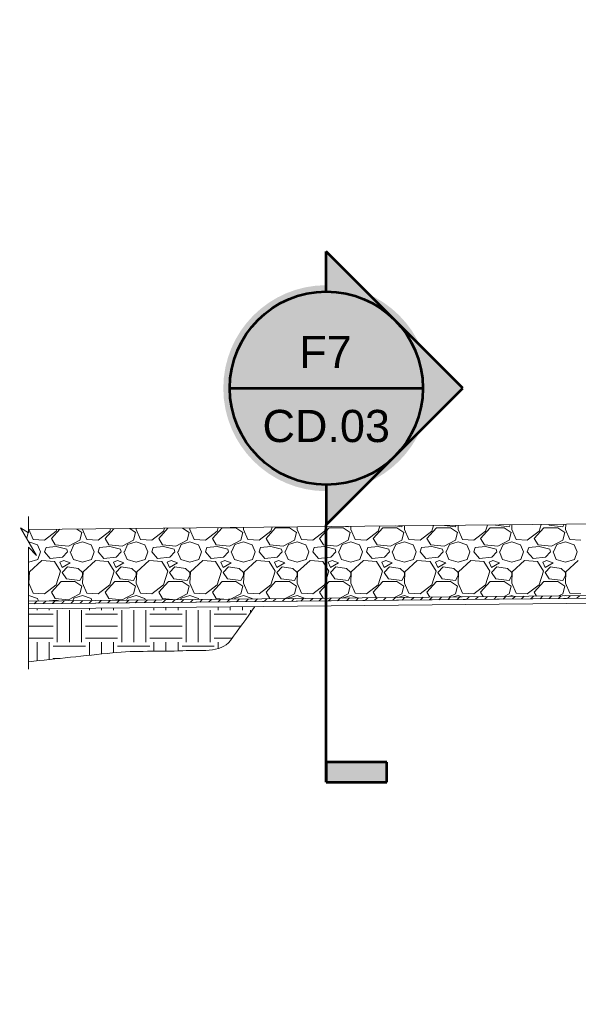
# Model space of a CAD drawing. Header units: inches. Extents: x -981 to -621, y 39 to 285.
# Tile 6 of 19: x -857 to -831, y 209 to 255. Entities that reach past the tile are written whole.
import ezdxf

# ---------------------------------------------------------------- set-up
doc = ezdxf.new("R2010")
doc.units = ezdxf.units.IN
doc.header["$MEASUREMENT"] = 0
for name, color, linetype, lineweight in [('C-Detl-Grph-Wt 0', 4, 'Continuous', 0), ('C-Fuel-Main', 4, 'Continuous', 53), ('G-ANNO-MASK', 1, 'Continuous', 0), ('G-ANNO-PATT', 250, 'Continuous', 0)]:
    doc.layers.add(name, color=color, linetype=linetype, lineweight=lineweight)
doc.layers.add('G-ANNO-NPLT', color=2, linetype='Continuous', lineweight=0, plot=False)
doc.styles.add('Arial', font='arial.ttf')

# ---------------------------------------------------------------- blocks, each defined once
blk = doc.blocks.new('*U75')
h = blk.add_hatch(color=256)
h.dxf.hatch_style = 1
h.paths.add_polyline_path([(0.5303, 0), (0.2652, -0.2652, 0.414214), (0.2652, 0.2652)])
h.paths.add_polyline_path([(0, 0.375), (0, 0.5303), (0.2652, 0.2652, 0.198912)])
h.paths.add_polyline_path([(0.2652, -0.2652), (0, -0.5303), (0, -0.375, 0.198912)])
at = {"true_color": 0xffffff}
h = blk.add_hatch(color=7, dxfattribs=at)
h.dxf.hatch_style = 1
edge = h.paths.add_edge_path()
edge.add_arc((0, 0), 0.4, 0, 360)
h = blk.add_hatch(color=256)
h.dxf.hatch_style = 1
h.paths.add_polyline_path([(0.2344, -1.4522), (0, -1.4522), (0, -1.5303), (0.2344, -1.5303)])
for p, q in [((0.5303, 0), (0, 0.5303)), ((0, 0.375), (0, 0.5303)), ((-0.375, 0), (0.375, 0)), ((0, -0.5303), (0.5303, 0)), ((0, -0.375), (0, -0.5303)), ((0, -1.0303), (0, -0.5303)), ((0, -1.5303), (0, -1.0303)), ((0.2344, -1.4522), (0, -1.4522)), ((0, -1.4522), (0, -1.5303)), ((0.2344, -1.5303), (0.2344, -1.4522)), ((0, -1.5303), (0.2344, -1.5303))]:
    blk.add_line(p, q)
blk.add_circle((0, 0), 0.375)
at = {"style": 'Arial'}
for tag, p in [('DETAIL_001', (-0.1061, 0.0803)), ('2REFSHEET_001', (-0.2323, -0.2092))]:
    blk.add_attdef(tag, p, '', height=0.125, dxfattribs=at)

msp = doc.modelspace()

# ---------------------------------------------------------------- hatches: boundary and pattern name
at = {"layer": 'G-ANNO-PATT'}
h = msp.add_hatch(dxfattribs=at)
h.set_pattern_fill('MSTN', color=256, style=0, pattern_type=2)
h.set_pattern_definition([(45, (-856.63036, 234.46882), (-0.212132, 0.212132), [])])
h.paths.add_polyline_path([(-807.63749, 230.98767), (-809.89087, 228.4033), (-856.62959, 227.93692), (-856.63079, 228.05692), (-810.01069, 228.52211), (-807.69095, 231.09462), (-741.37584, 264.25189), (-730.15337, 264.25189), (-730.15337, 264.13189), (-741.34752, 264.13189)])
h = msp.add_hatch(dxfattribs=at)
h.set_pattern_fill('EARTH', color=256, style=0, pattern_type=2)
h.set_pattern_definition([(0, (-853.9816, 226.3287), (1.5, 1.5), [1.5, -1.5]), (0, (-853.9816, 226.8912), (1.5, 1.5), [1.5, -1.5]), (0, (-853.9816, 227.4537), (1.5, 1.5), [1.5, -1.5]), (90, (-853.794, 227.6412), (-1.5, 1.5), [1.5, -1.5]), (90, (-853.2316, 227.6412), (-1.5, 1.5), [1.5, -1.5]), (90, (-852.669, 227.6412), (-1.5, 1.5), [1.5, -1.5])])
edge = h.paths.add_edge_path()
edge.add_line((-846.08238, 227.80215), (-856.62719, 227.69693))
edge.add_line((-856.62719, 227.69693), (-856.62959, 227.69693))
edge.add_line((-856.62959, 227.69693), (-856.62959, 225.23708))
edge.add_line((-856.62959, 225.23708), (-852.72317, 225.64921))
edge.add_spline(control_points=[(-852.72317, 225.64921), (-851.63353, 225.76417), (-850.53251, 225.6947), (-849.43763, 225.74973), (-848.68474, 225.78758), (-847.66926, 225.61204), (-847.22718, 226.22218)], knot_values=[0, 0, 0, 0, 0.59253768, 0.59253768, 0.59253768, 1, 1, 1, 1], degree=3, periodic=0)
edge.add_line((-847.22718, 226.22218), (-846.08238, 227.80215))

# ---------------------------------------------------------------- linework, layer by layer
at = {"layer": 'C-Detl-Grph-Wt 0'}
for p, q in [((-810.36987, 231.85494, -3.47441), (-856.62959, 231.39335, -3.47441)), ((-810.36987, 231.85494, -3.47441), (-856.62959, 231.39335, -3.47441)), ((-810.59353, 228.39693, -3.47441), (-856.62959, 227.93692, -3.47441)), ((-809.65122, 228.16568, -3.47441), (-856.62719, 227.69693, -3.47441))]:
    msp.add_line(p, q, dxfattribs=at)
at = {"layer": 'C-Detl-Grph-Wt 0', "elevation": -3.47441, "flags": 128}
msp.add_lwpolyline([(-856.63079, 228.05692), (-810.01069, 228.52211), (-810.01069, 228.52211), (-810.01069, 228.52211), (-807.69095, 231.09462), (-741.37584, 264.25189), (-730.15337, 264.25189), (-730.15337, 264.13189), (-741.34752, 264.13189), (-807.63749, 230.98767), (-809.89087, 228.4033), (-809.89087, 228.4033), (-809.89087, 228.4033), (-856.62959, 227.93692), (-856.63079, 228.05692)], close=True, dxfattribs=at)
at = {"layer": 'G-ANNO-MASK'}
for p, q in [((-856.62959, 232.00881, -3.47441), (-856.62959, 231.24582, -3.47441)), ((-856.62959, 232.00881, -3.47441), (-856.62959, 231.24582, -3.47441)), ((-856.62959, 231.24582, -3.47441), (-856.99918, 231.479, -3.47441)), ((-856.99918, 231.479, -3.47441), (-856.25523, 230.18462, -3.47441)), ((-856.62959, 231.24582, -3.47441), (-856.99918, 231.479, -3.47441)), ((-856.99918, 231.479, -3.47441), (-856.25523, 230.18462, -3.47441)), ((-856.62959, 230.57008, -3.47441), (-856.62959, 226.34274, -3.47441)), ((-856.25523, 230.18462, -3.47441), (-856.62959, 230.57008, -3.47441)), ((-856.62959, 230.57008, -3.47441), (-856.62959, 224.88498, -3.47441)), ((-856.25523, 230.18462, -3.47441), (-856.62959, 230.57008, -3.47441))]:
    msp.add_line(p, q, dxfattribs=at)
at = {"layer": 'G-ANNO-NPLT'}
msp.add_open_spline([(-856.62959, 225.23708, -3.47441), (-855.32745, 225.37446, -3.47441), (-854.02531, 225.51183, -3.47441), (-852.72317, 225.64921, -3.47441), (-851.63353, 225.76417, -3.47441), (-850.53251, 225.6947, -3.47441), (-849.43763, 225.74973, -3.47441), (-848.68474, 225.78758, -3.47441), (-847.66926, 225.61204, -3.47441), (-847.22718, 226.22218, -3.47441), (-846.84558, 226.74884, -3.47441), (-846.46398, 227.27549, -3.47441), (-846.08238, 227.80215, -3.47441)], degree=3, knots=[0, 0, 0, 0, 0.34376529, 0.34376529, 0.34376529, 0.63143227, 0.63143227, 0.63143227, 0.8292483, 0.8292483, 0.8292483, 1, 1, 1, 1], dxfattribs=at)
msp.add_3dface([(-620.8441, 285.13311, -3.51772), (-980.8441, 285.13311, -3.51772), (-980.8441, 39.13311, -3.51772), (-620.8441, 39.13311, -3.51772)], dxfattribs=at)
at = {"layer": 'G-ANNO-PATT'}
for p, q in [((-856.99768, 231.47638, -3.47441), (-856.99502, 231.47638, -3.47441)), ((-856.64301, 231.25129, -3.47441), (-856.71782, 230.98946, -3.47441)), ((-856.69152, 231.2849, -3.47441), (-856.64319, 231.25144, -3.47441)), ((-856.61482, 231.39349, -3.47441), (-856.41816, 230.92642, -3.47441)), ((-855.89303, 230.90142, -3.47441), (-855.34303, 231.32642, -3.47441)), ((-855.5681, 230.97647, -3.47441), (-855.17989, 231.40781, -3.47441)), ((-855.34314, 231.3261, -3.47441), (-855.31743, 231.40644, -3.47441)), ((-854.38058, 231.41579, -3.47441), (-854.14318, 231.25143, -3.47441)), ((-854.14302, 231.25129, -3.47441), (-854.24302, 230.90129, -3.47441)), ((-854.11816, 231.40142, -3.47441), (-853.91816, 230.92642, -3.47441)), ((-854.1173, 231.41841, -3.47441), (-854.11812, 231.40123, -3.47441)), ((-853.39303, 230.90142, -3.47441), (-852.84303, 231.32642, -3.47441)), ((-853.0681, 230.97646, -3.47441), (-852.65723, 231.43298, -3.47441)), ((-852.84313, 231.32611, -3.47441), (-852.80942, 231.43146, -3.47441)), ((-851.9161, 231.44038, -3.47441), (-851.64318, 231.25143, -3.47441)), ((-851.64302, 231.2513, -3.47441), (-851.74302, 230.9013, -3.47441)), ((-851.61815, 231.40142, -3.47441), (-851.41815, 230.92642, -3.47441)), ((-851.61611, 231.44337, -3.47441), (-851.61812, 231.40124, -3.47441)), ((-850.89303, 230.90142, -3.47441), (-850.34303, 231.32642, -3.47441)), ((-850.5681, 230.97646, -3.47441), (-850.13457, 231.45815, -3.47441)), ((-850.34313, 231.32612, -3.47441), (-850.30141, 231.45649, -3.47441)), ((-849.45162, 231.46497, -3.47441), (-849.14317, 231.25143, -3.47441)), ((-849.14302, 231.2513, -3.47441), (-849.24302, 230.9013, -3.47441)), ((-849.11815, 231.40141, -3.47441), (-848.91815, 230.92641, -3.47441)), ((-849.11492, 231.46833, -3.47441), (-849.11811, 231.40124, -3.47441)), ((-848.39303, 230.90141, -3.47441), (-847.84303, 231.32641, -3.47441)), ((-848.06809, 230.97645, -3.47441), (-847.61809, 231.47645, -3.47441)), ((-847.84313, 231.32614, -3.47441), (-847.7934, 231.48152, -3.47441)), ((-847.61806, 231.47638, -3.47441), (-846.96806, 231.47638, -3.47441)), ((-846.96817, 231.47643, -3.47441), (-846.64317, 231.25143, -3.47441)), ((-846.64302, 231.25131, -3.47441), (-846.74302, 230.90131, -3.47441)), ((-846.61814, 231.40141, -3.47441), (-846.41814, 230.92641, -3.47441)), ((-846.61373, 231.49329, -3.47441), (-846.61811, 231.40125, -3.47441)), ((-845.89303, 230.90141, -3.47441), (-845.34303, 231.32641, -3.47441)), ((-845.56809, 230.97645, -3.47441), (-845.11809, 231.47645, -3.47441)), ((-845.34312, 231.32615, -3.47441), (-845.2854, 231.50654, -3.47441)), ((-845.11806, 231.47638, -3.47441), (-844.46806, 231.47638, -3.47441)), ((-844.46816, 231.47642, -3.47441), (-844.14316, 231.25142, -3.47441)), ((-844.14302, 231.25131, -3.47441), (-844.24302, 230.90131, -3.47441)), ((-844.11814, 231.40141, -3.47441), (-843.91814, 230.92641, -3.47441)), ((-844.11254, 231.51825, -3.47441), (-844.11811, 231.40126, -3.47441)), ((-843.39303, 230.90141, -3.47441), (-842.84303, 231.32641, -3.47441)), ((-843.06809, 230.97644, -3.47441), (-842.61809, 231.47644, -3.47441)), ((-842.84312, 231.32616, -3.47441), (-842.77739, 231.53157, -3.47441)), ((-842.61806, 231.47638, -3.47441), (-841.96806, 231.47638, -3.47441)), ((-841.96816, 231.47642, -3.47441), (-841.64316, 231.25142, -3.47441)), ((-841.86241, 231.5407, -3.47441), (-841.74305, 231.52637, -3.47441)), ((-841.74304, 231.52627, -3.47441), (-841.73431, 231.54198, -3.47441)), ((-841.64302, 231.25131, -3.47441), (-841.74302, 230.90131, -3.47441)), ((-841.61813, 231.40141, -3.47441), (-841.41813, 230.92641, -3.47441)), ((-841.61134, 231.5432, -3.47441), (-841.6181, 231.40127, -3.47441)), ((-840.89304, 230.90141, -3.47441), (-840.34304, 231.32641, -3.47441)), ((-840.56809, 230.97644, -3.47441), (-840.11809, 231.47644, -3.47441)), ((-840.34311, 231.32618, -3.47441), (-840.26938, 231.55659, -3.47441)), ((-840.11806, 231.47638, -3.47441), (-839.46806, 231.47638, -3.47441)), ((-839.55434, 231.56373, -3.47441), (-839.24305, 231.52637, -3.47441)), ((-839.46815, 231.47642, -3.47441), (-839.14315, 231.25142, -3.47441)), ((-839.24304, 231.52627, -3.47441), (-839.22038, 231.56706, -3.47441)), ((-839.14303, 231.25132, -3.47441), (-839.24303, 230.90132, -3.47441)), ((-839.11813, 231.40141, -3.47441), (-838.91813, 230.92641, -3.47441)), ((-839.11015, 231.56816, -3.47441), (-839.1181, 231.40127, -3.47441)), ((-838.39304, 230.9014, -3.47441), (-837.84304, 231.3264, -3.47441)), ((-838.06808, 230.97644, -3.47441), (-837.61809, 231.47643, -3.47441)), ((-837.84311, 231.32619, -3.47441), (-837.76137, 231.58162, -3.47441)), ((-837.61806, 231.47638, -3.47441), (-836.96806, 231.47638, -3.47441)), ((-837.24626, 231.58676, -3.47441), (-836.74305, 231.52637, -3.47441)), ((-836.96815, 231.47642, -3.47441), (-836.64315, 231.25142, -3.47441)), ((-836.74304, 231.52628, -3.47441), (-836.70645, 231.59215, -3.47441)), ((-836.64303, 231.25132, -3.47441), (-836.74303, 230.90132, -3.47441)), ((-836.61812, 231.4014, -3.47441), (-836.41812, 230.9264, -3.47441)), ((-836.60896, 231.59312, -3.47441), (-836.6181, 231.40128, -3.47441)), ((-835.89304, 230.9014, -3.47441), (-835.34304, 231.3264, -3.47441)), ((-835.56808, 230.97643, -3.47441), (-835.11808, 231.47643, -3.47441)), ((-835.34311, 231.3262, -3.47441), (-835.25336, 231.60665, -3.47441)), ((-835.11806, 231.47638, -3.47441), (-834.46806, 231.47638, -3.47441)), ((-834.87408, 231.61043, -3.47441), (-834.86804, 231.60138, -3.47441)), ((-834.86805, 231.60137, -3.47441), (-834.24305, 231.52637, -3.47441)), ((-834.46814, 231.47642, -3.47441), (-834.14314, 231.25142, -3.47441)), ((-834.24304, 231.52629, -3.47441), (-834.19252, 231.61723, -3.47441)), ((-834.14303, 231.25133, -3.47441), (-834.24303, 230.90133, -3.47441)), ((-834.11812, 231.4014, -3.47441), (-833.91812, 230.9264, -3.47441)), ((-834.10777, 231.61808, -3.47441), (-834.11809, 231.40129, -3.47441)), ((-833.39304, 230.9014, -3.47441), (-832.84304, 231.3264, -3.47441)), ((-833.06808, 230.97643, -3.47441), (-832.61808, 231.47643, -3.47441)), ((-832.8431, 231.32621, -3.47441), (-832.74536, 231.63167, -3.47441)), ((-832.61806, 231.47638, -3.47441), (-831.96806, 231.47638, -3.47441)), ((-832.3906, 231.63521, -3.47441), (-832.36804, 231.60138, -3.47441)), ((-832.36805, 231.60137, -3.47441), (-831.74305, 231.52637, -3.47441)), ((-831.96814, 231.47641, -3.47441), (-831.64314, 231.25141, -3.47441)), ((-831.74304, 231.52629, -3.47441), (-831.67859, 231.64232, -3.47441)), ((-831.64303, 231.25133, -3.47441), (-831.74303, 230.90133, -3.47441)), ((-831.61812, 231.4014, -3.47441), (-831.41812, 230.9264, -3.47441)), ((-831.60658, 231.64303, -3.47441), (-831.61809, 231.40129, -3.47441)), ((-856.62315, 230.82474, -3.47441), (-856.61806, 230.82633, -3.47441)), ((-856.61804, 230.82636, -3.47441), (-856.21804, 230.67636, -3.47441)), ((-856.41803, 230.92637, -3.47441), (-855.89303, 230.90137, -3.47441)), ((-855.39308, 230.67638, -3.47441), (-855.56808, 230.97638, -3.47441)), ((-854.24285, 230.90145, -3.47441), (-854.76785, 230.62645, -3.47441)), ((-854.51806, 230.70133, -3.47441), (-854.11806, 230.82633, -3.47441)), ((-854.11804, 230.82636, -3.47441), (-853.71804, 230.67636, -3.47441)), ((-853.91803, 230.92637, -3.47441), (-853.39303, 230.90137, -3.47441)), ((-852.89307, 230.67638, -3.47441), (-853.06807, 230.97638, -3.47441)), ((-851.74286, 230.90145, -3.47441), (-852.26786, 230.62645, -3.47441)), ((-852.01806, 230.70134, -3.47441), (-851.61806, 230.82634, -3.47441)), ((-851.61804, 230.82636, -3.47441), (-851.21804, 230.67636, -3.47441)), ((-851.41803, 230.92637, -3.47441), (-850.89303, 230.90137, -3.47441)), ((-850.39307, 230.67638, -3.47441), (-850.56807, 230.97638, -3.47441)), ((-849.24287, 230.90144, -3.47441), (-849.76787, 230.62645, -3.47441)), ((-849.51806, 230.70134, -3.47441), (-849.11806, 230.82634, -3.47441)), ((-849.11804, 230.82636, -3.47441), (-848.71804, 230.67636, -3.47441)), ((-848.91804, 230.92637, -3.47441), (-848.39304, 230.90137, -3.47441)), ((-847.89307, 230.67638, -3.47441), (-848.06807, 230.97638, -3.47441)), ((-846.74289, 230.90144, -3.47441), (-847.26788, 230.62644, -3.47441)), ((-847.01806, 230.70134, -3.47441), (-846.61806, 230.82634, -3.47441)), ((-846.61804, 230.82636, -3.47441), (-846.21804, 230.67636, -3.47441)), ((-846.41804, 230.92637, -3.47441), (-845.89304, 230.90137, -3.47441)), ((-845.39307, 230.67638, -3.47441), (-845.56807, 230.97638, -3.47441)), ((-844.2429, 230.90144, -3.47441), (-844.7679, 230.62644, -3.47441)), ((-844.51806, 230.70135, -3.47441), (-844.11806, 230.82635, -3.47441)), ((-844.11804, 230.82636, -3.47441), (-843.71804, 230.67636, -3.47441)), ((-843.91804, 230.92637, -3.47441), (-843.39304, 230.90137, -3.47441)), ((-842.89307, 230.67638, -3.47441), (-843.06807, 230.97638, -3.47441)), ((-841.74291, 230.90143, -3.47441), (-842.26791, 230.62643, -3.47441)), ((-842.01806, 230.70135, -3.47441), (-841.61806, 230.82635, -3.47441)), ((-841.61804, 230.82636, -3.47441), (-841.21804, 230.67636, -3.47441)), ((-841.41804, 230.92637, -3.47441), (-840.89304, 230.90137, -3.47441)), ((-840.39307, 230.67638, -3.47441), (-840.56807, 230.97638, -3.47441)), ((-839.24292, 230.90143, -3.47441), (-839.76792, 230.62643, -3.47441)), ((-839.51806, 230.70135, -3.47441), (-839.11806, 230.82635, -3.47441)), ((-839.11804, 230.82636, -3.47441), (-838.71804, 230.67636, -3.47441)), ((-838.91804, 230.92637, -3.47441), (-838.39304, 230.90137, -3.47441)), ((-837.89307, 230.67638, -3.47441), (-838.06807, 230.97638, -3.47441)), ((-836.74293, 230.90142, -3.47441), (-837.26793, 230.62642, -3.47441)), ((-837.01806, 230.70135, -3.47441), (-836.61806, 230.82635, -3.47441)), ((-836.61804, 230.82636, -3.47441), (-836.21804, 230.67636, -3.47441)), ((-836.41804, 230.92637, -3.47441), (-835.89304, 230.90137, -3.47441)), ((-835.39307, 230.67638, -3.47441), (-835.56807, 230.97638, -3.47441)), ((-834.24294, 230.90142, -3.47441), (-834.76794, 230.62642, -3.47441)), ((-834.51806, 230.70136, -3.47441), (-834.11806, 230.82636, -3.47441)), ((-834.11804, 230.82636, -3.47441), (-833.71804, 230.67636, -3.47441)), ((-833.91804, 230.92637, -3.47441), (-833.39304, 230.90137, -3.47441)), ((-832.89307, 230.67638, -3.47441), (-833.06807, 230.97638, -3.47441)), ((-831.74295, 230.90142, -3.47441), (-832.26795, 230.62642, -3.47441)), ((-832.01806, 230.70136, -3.47441), (-831.61806, 230.82636, -3.47441)), ((-831.61804, 230.82636, -3.47441), (-831.21804, 230.67636, -3.47441)), ((-831.41804, 230.92637, -3.47441), (-830.89304, 230.90137, -3.47441)), ((-856.21824, 230.67648, -3.47441), (-856.06824, 230.35148, -3.47441)), ((-856.19311, 230.00104, -3.47441), (-856.06811, 230.35104, -3.47441)), ((-855.89309, 230.35134, -3.47441), (-855.81809, 230.55134, -3.47441)), ((-855.61793, 230.05114, -3.47441), (-855.89293, 230.35114, -3.47441)), ((-855.34305, 230.60138, -3.47441), (-855.81805, 230.55138, -3.47441)), ((-854.76809, 230.62638, -3.47441), (-855.39309, 230.67638, -3.47441)), ((-854.84308, 230.47638, -3.47441), (-855.34307, 230.60138, -3.47441)), ((-854.8181, 230.35146, -3.47441), (-855.0431, 230.10146, -3.47441)), ((-854.81801, 230.35136, -3.47441), (-854.84301, 230.47635, -3.47441)), ((-854.69308, 230.35146, -3.47441), (-854.54308, 230.00146, -3.47441)), ((-854.66808, 230.3513, -3.47441), (-854.51808, 230.7013, -3.47441)), ((-853.71824, 230.67648, -3.47441), (-853.56824, 230.35148, -3.47441)), ((-853.69311, 230.00106, -3.47441), (-853.56811, 230.35106, -3.47441)), ((-853.39309, 230.35134, -3.47441), (-853.31809, 230.55134, -3.47441)), ((-853.11793, 230.05115, -3.47441), (-853.39293, 230.35115, -3.47441)), ((-852.84305, 230.60138, -3.47441), (-853.31806, 230.55138, -3.47441)), ((-852.26809, 230.62638, -3.47441), (-852.89309, 230.67638, -3.47441)), ((-852.34307, 230.47638, -3.47441), (-852.84307, 230.60138, -3.47441)), ((-852.3181, 230.35146, -3.47441), (-852.5431, 230.10146, -3.47441)), ((-852.31801, 230.35136, -3.47441), (-852.34301, 230.47636, -3.47441)), ((-852.19308, 230.35146, -3.47441), (-852.04308, 230.00146, -3.47441)), ((-852.16807, 230.3513, -3.47441), (-852.01808, 230.7013, -3.47441)), ((-851.21823, 230.67647, -3.47441), (-851.06823, 230.35147, -3.47441)), ((-851.19311, 230.00107, -3.47441), (-851.06811, 230.35107, -3.47441)), ((-850.89309, 230.35134, -3.47441), (-850.81809, 230.55134, -3.47441)), ((-850.61794, 230.05116, -3.47441), (-850.89294, 230.35116, -3.47441)), ((-850.34306, 230.60138, -3.47441), (-850.81806, 230.55138, -3.47441)), ((-849.76809, 230.62638, -3.47441), (-850.39309, 230.67638, -3.47441)), ((-849.84307, 230.47638, -3.47441), (-850.34307, 230.60138, -3.47441)), ((-849.81809, 230.35145, -3.47441), (-850.04309, 230.10145, -3.47441)), ((-849.81802, 230.35136, -3.47441), (-849.84302, 230.47636, -3.47441)), ((-849.69308, 230.35145, -3.47441), (-849.54308, 230.00146, -3.47441)), ((-849.66807, 230.35131, -3.47441), (-849.51807, 230.70131, -3.47441)), ((-848.71822, 230.67647, -3.47441), (-848.56822, 230.35147, -3.47441)), ((-848.69311, 230.00109, -3.47441), (-848.56811, 230.35109, -3.47441)), ((-848.39309, 230.35134, -3.47441), (-848.31809, 230.55134, -3.47441)), ((-848.11794, 230.05117, -3.47441), (-848.39294, 230.35117, -3.47441)), ((-847.84306, 230.60138, -3.47441), (-848.31806, 230.55138, -3.47441)), ((-847.26809, 230.62638, -3.47441), (-847.89309, 230.67638, -3.47441)), ((-847.34307, 230.47638, -3.47441), (-847.84307, 230.60138, -3.47441)), ((-847.31809, 230.35145, -3.47441), (-847.54309, 230.10145, -3.47441)), ((-847.31802, 230.35136, -3.47441), (-847.34302, 230.47636, -3.47441)), ((-847.19307, 230.35145, -3.47441), (-847.04308, 230.00145, -3.47441)), ((-847.16807, 230.35131, -3.47441), (-847.01807, 230.70131, -3.47441)), ((-846.21821, 230.67646, -3.47441), (-846.06821, 230.35146, -3.47441)), ((-846.1931, 230.00111, -3.47441), (-846.0681, 230.35111, -3.47441)), ((-845.89309, 230.35134, -3.47441), (-845.81809, 230.55134, -3.47441)), ((-845.61795, 230.05118, -3.47441), (-845.89295, 230.35118, -3.47441)), ((-845.34306, 230.60138, -3.47441), (-845.81806, 230.55138, -3.47441)), ((-844.76809, 230.62638, -3.47441), (-845.39309, 230.67638, -3.47441)), ((-844.84307, 230.47638, -3.47441), (-845.34307, 230.60138, -3.47441)), ((-844.81809, 230.35144, -3.47441), (-845.04309, 230.10144, -3.47441)), ((-844.81802, 230.35136, -3.47441), (-844.84302, 230.47636, -3.47441)), ((-844.69307, 230.35145, -3.47441), (-844.54307, 230.00145, -3.47441)), ((-844.66807, 230.35131, -3.47441), (-844.51807, 230.70131, -3.47441)), ((-843.7182, 230.67646, -3.47441), (-843.5682, 230.35146, -3.47441)), ((-843.6931, 230.00112, -3.47441), (-843.5681, 230.35112, -3.47441)), ((-843.39309, 230.35135, -3.47441), (-843.31809, 230.55135, -3.47441)), ((-843.11795, 230.05119, -3.47441), (-843.39295, 230.35119, -3.47441)), ((-842.84306, 230.60138, -3.47441), (-843.31806, 230.55138, -3.47441)), ((-842.26809, 230.62638, -3.47441), (-842.89309, 230.67638, -3.47441)), ((-842.34307, 230.47638, -3.47441), (-842.84307, 230.60138, -3.47441)), ((-842.31809, 230.35144, -3.47441), (-842.54309, 230.10144, -3.47441)), ((-842.31802, 230.35136, -3.47441), (-842.34302, 230.47636, -3.47441)), ((-842.19307, 230.35144, -3.47441), (-842.04307, 230.00144, -3.47441)), ((-842.16807, 230.35132, -3.47441), (-842.01807, 230.70132, -3.47441)), ((-841.21819, 230.67645, -3.47441), (-841.06819, 230.35145, -3.47441)), ((-841.1931, 230.00114, -3.47441), (-841.0681, 230.35114, -3.47441)), ((-840.89308, 230.35135, -3.47441), (-840.81808, 230.55135, -3.47441)), ((-840.61796, 230.0512, -3.47441), (-840.89296, 230.3512, -3.47441)), ((-840.34306, 230.60138, -3.47441), (-840.81806, 230.55138, -3.47441)), ((-839.76809, 230.62638, -3.47441), (-840.39309, 230.67638, -3.47441)), ((-839.84307, 230.47638, -3.47441), (-840.34307, 230.60138, -3.47441)), ((-839.81809, 230.35144, -3.47441), (-840.04308, 230.10144, -3.47441)), ((-839.81802, 230.35136, -3.47441), (-839.84302, 230.47636, -3.47441)), ((-839.69307, 230.35144, -3.47441), (-839.54307, 230.00144, -3.47441)), ((-839.66807, 230.35132, -3.47441), (-839.51807, 230.70132, -3.47441)), ((-838.71819, 230.67645, -3.47441), (-838.56819, 230.35145, -3.47441)), ((-838.69309, 230.00115, -3.47441), (-838.56809, 230.35115, -3.47441)), ((-838.39308, 230.35135, -3.47441), (-838.31808, 230.55135, -3.47441)), ((-838.11796, 230.05121, -3.47441), (-838.39296, 230.35121, -3.47441)), ((-837.84306, 230.60138, -3.47441), (-838.31806, 230.55138, -3.47441)), ((-837.26809, 230.62638, -3.47441), (-837.89309, 230.67638, -3.47441)), ((-837.34307, 230.47638, -3.47441), (-837.84307, 230.60138, -3.47441)), ((-837.31808, 230.35143, -3.47441), (-837.54308, 230.10143, -3.47441)), ((-837.31803, 230.35136, -3.47441), (-837.34303, 230.47636, -3.47441)), ((-837.19307, 230.35144, -3.47441), (-837.04307, 230.00144, -3.47441)), ((-837.16807, 230.35132, -3.47441), (-837.01807, 230.70132, -3.47441)), ((-836.21818, 230.67644, -3.47441), (-836.06818, 230.35144, -3.47441)), ((-836.19309, 230.00117, -3.47441), (-836.06809, 230.35117, -3.47441)), ((-835.89308, 230.35135, -3.47441), (-835.81808, 230.55135, -3.47441)), ((-835.61797, 230.05122, -3.47441), (-835.89297, 230.35122, -3.47441)), ((-835.34306, 230.60138, -3.47441), (-835.81806, 230.55138, -3.47441)), ((-834.76809, 230.62638, -3.47441), (-835.39309, 230.67638, -3.47441)), ((-834.84307, 230.47638, -3.47441), (-835.34307, 230.60138, -3.47441)), ((-834.81808, 230.35143, -3.47441), (-835.04308, 230.10143, -3.47441)), ((-834.81803, 230.35136, -3.47441), (-834.84303, 230.47636, -3.47441)), ((-834.69307, 230.35143, -3.47441), (-834.54307, 230.00143, -3.47441)), ((-834.66807, 230.35133, -3.47441), (-834.51807, 230.70133, -3.47441)), ((-833.71817, 230.67644, -3.47441), (-833.56817, 230.35144, -3.47441)), ((-833.69309, 230.00119, -3.47441), (-833.56809, 230.35119, -3.47441)), ((-833.39308, 230.35135, -3.47441), (-833.31808, 230.55135, -3.47441)), ((-833.11797, 230.05123, -3.47441), (-833.39297, 230.35123, -3.47441)), ((-832.84306, 230.60138, -3.47441), (-833.31806, 230.55138, -3.47441)), ((-832.26809, 230.62638, -3.47441), (-832.89309, 230.67638, -3.47441)), ((-832.34307, 230.47638, -3.47441), (-832.84307, 230.60138, -3.47441)), ((-832.31808, 230.35142, -3.47441), (-832.54308, 230.10142, -3.47441)), ((-832.31803, 230.35136, -3.47441), (-832.34303, 230.47636, -3.47441)), ((-832.19307, 230.35143, -3.47441), (-832.04307, 230.00143, -3.47441)), ((-832.16807, 230.35133, -3.47441), (-832.01807, 230.70133, -3.47441)), ((-831.21816, 230.67644, -3.47441), (-831.06816, 230.35144, -3.47441)), ((-831.19309, 230.0012, -3.47441), (-831.06809, 230.3512, -3.47441)), ((-856.62959, 229.8798, -3.47441), (-856.61806, 229.8764, -3.47441)), ((-856.61806, 229.87637, -3.47441), (-856.19306, 230.00137, -3.47441)), ((-856.01824, 229.95123, -3.47441), (-856.59323, 229.42623, -3.47441)), ((-855.41804, 229.90136, -3.47441), (-856.01804, 229.95136, -3.47441)), ((-855.04305, 230.10138, -3.47441), (-855.61805, 230.05138, -3.47441)), ((-855.14293, 229.45148, -3.47441), (-855.41793, 229.90148, -3.47441)), ((-854.99303, 229.95138, -3.47441), (-855.16803, 229.87638, -3.47441)), ((-855.16801, 229.87638, -3.47441), (-855.06801, 229.62638, -3.47441)), ((-854.69304, 229.85139, -3.47441), (-854.99304, 229.95139, -3.47441)), ((-854.54306, 230.0014, -3.47441), (-854.11806, 229.8764, -3.47441)), ((-854.11806, 229.87637, -3.47441), (-853.69306, 230.00137, -3.47441)), ((-853.51823, 229.95124, -3.47441), (-854.09323, 229.42624, -3.47441)), ((-852.91804, 229.90136, -3.47441), (-853.51804, 229.95136, -3.47441)), ((-852.54305, 230.10138, -3.47441), (-853.11805, 230.05138, -3.47441)), ((-852.64294, 229.45147, -3.47441), (-852.91794, 229.90147, -3.47441)), ((-852.49303, 229.95138, -3.47441), (-852.66803, 229.87638, -3.47441)), ((-852.66801, 229.87638, -3.47441), (-852.56801, 229.62638, -3.47441)), ((-852.19305, 229.85139, -3.47441), (-852.49304, 229.95139, -3.47441)), ((-852.04306, 230.0014, -3.47441), (-851.61806, 229.8764, -3.47441)), ((-851.61806, 229.87637, -3.47441), (-851.19306, 230.00137, -3.47441)), ((-851.01822, 229.95125, -3.47441), (-851.59322, 229.42625, -3.47441)), ((-850.41804, 229.90136, -3.47441), (-851.01804, 229.95136, -3.47441)), ((-850.04305, 230.10138, -3.47441), (-850.61805, 230.05138, -3.47441)), ((-850.14294, 229.45147, -3.47441), (-850.41794, 229.90147, -3.47441)), ((-849.99304, 229.95138, -3.47441), (-850.16804, 229.87638, -3.47441)), ((-850.16802, 229.87638, -3.47441), (-850.06802, 229.62638, -3.47441)), ((-849.69305, 229.85139, -3.47441), (-849.99304, 229.95139, -3.47441)), ((-849.54306, 230.0014, -3.47441), (-849.11806, 229.8764, -3.47441)), ((-849.11806, 229.87637, -3.47441), (-848.69306, 230.00137, -3.47441)), ((-848.51821, 229.95126, -3.47441), (-849.09321, 229.42626, -3.47441)), ((-847.91804, 229.90136, -3.47441), (-848.51804, 229.95136, -3.47441)), ((-847.54305, 230.10138, -3.47441), (-848.11805, 230.05138, -3.47441)), ((-847.64295, 229.45147, -3.47441), (-847.91795, 229.90146, -3.47441)), ((-847.49304, 229.95138, -3.47441), (-847.66804, 229.87638, -3.47441)), ((-847.66802, 229.87638, -3.47441), (-847.56802, 229.62638, -3.47441)), ((-847.19305, 229.85139, -3.47441), (-847.49305, 229.95139, -3.47441)), ((-847.04306, 230.0014, -3.47441), (-846.61806, 229.8764, -3.47441)), ((-846.61806, 229.87637, -3.47441), (-846.19306, 230.00137, -3.47441)), ((-846.0182, 229.95126, -3.47441), (-846.5932, 229.42626, -3.47441)), ((-845.41804, 229.90136, -3.47441), (-846.01804, 229.95136, -3.47441)), ((-845.04305, 230.10138, -3.47441), (-845.61805, 230.05138, -3.47441)), ((-845.14295, 229.45146, -3.47441), (-845.41795, 229.90146, -3.47441)), ((-844.99304, 229.95138, -3.47441), (-845.16804, 229.87638, -3.47441)), ((-845.16802, 229.87638, -3.47441), (-845.06802, 229.62638, -3.47441)), ((-844.69305, 229.85139, -3.47441), (-844.99305, 229.95139, -3.47441)), ((-844.54306, 230.0014, -3.47441), (-844.11806, 229.8764, -3.47441)), ((-844.11806, 229.87637, -3.47441), (-843.69306, 230.00137, -3.47441)), ((-843.51819, 229.95127, -3.47441), (-844.09319, 229.42627, -3.47441)), ((-842.91804, 229.90136, -3.47441), (-843.51804, 229.95136, -3.47441)), ((-842.54305, 230.10138, -3.47441), (-843.11805, 230.05138, -3.47441)), ((-842.64296, 229.45146, -3.47441), (-842.91796, 229.90146, -3.47441)), ((-842.49304, 229.95138, -3.47441), (-842.66804, 229.87638, -3.47441)), ((-842.66802, 229.87638, -3.47441), (-842.56802, 229.62638, -3.47441)), ((-842.19305, 229.85139, -3.47441), (-842.49305, 229.95138, -3.47441)), ((-842.04306, 230.0014, -3.47441), (-841.61806, 229.8764, -3.47441)), ((-841.61806, 229.87637, -3.47441), (-841.19306, 230.00137, -3.47441)), ((-841.01818, 229.95128, -3.47441), (-841.59318, 229.42628, -3.47441)), ((-840.41804, 229.90136, -3.47441), (-841.01804, 229.95136, -3.47441)), ((-840.04305, 230.10138, -3.47441), (-840.61805, 230.05138, -3.47441)), ((-840.14296, 229.45145, -3.47441), (-840.41796, 229.90145, -3.47441)), ((-839.99304, 229.95138, -3.47441), (-840.16804, 229.87638, -3.47441)), ((-840.16802, 229.87638, -3.47441), (-840.06802, 229.62638, -3.47441)), ((-839.69305, 229.85138, -3.47441), (-839.99305, 229.95138, -3.47441)), ((-839.54306, 230.0014, -3.47441), (-839.11806, 229.8764, -3.47441)), ((-839.11806, 229.87637, -3.47441), (-838.69306, 230.00137, -3.47441)), ((-838.51817, 229.95129, -3.47441), (-839.09317, 229.42629, -3.47441)), ((-837.91804, 229.90136, -3.47441), (-838.51804, 229.95136, -3.47441)), ((-837.54305, 230.10138, -3.47441), (-838.11805, 230.05138, -3.47441)), ((-837.64297, 229.45145, -3.47441), (-837.91797, 229.90145, -3.47441)), ((-837.49304, 229.95138, -3.47441), (-837.66804, 229.87638, -3.47441)), ((-837.66803, 229.87638, -3.47441), (-837.56803, 229.62638, -3.47441)), ((-837.19305, 229.85138, -3.47441), (-837.49305, 229.95138, -3.47441)), ((-837.04306, 230.0014, -3.47441), (-836.61806, 229.8764, -3.47441)), ((-836.61806, 229.87637, -3.47441), (-836.19306, 230.00137, -3.47441)), ((-836.01816, 229.95129, -3.47441), (-836.59316, 229.42629, -3.47441)), ((-835.41804, 229.90136, -3.47441), (-836.01804, 229.95136, -3.47441)), ((-835.04304, 230.10138, -3.47441), (-835.61805, 230.05138, -3.47441)), ((-835.14297, 229.45144, -3.47441), (-835.41797, 229.90144, -3.47441)), ((-834.99304, 229.95138, -3.47441), (-835.16805, 229.87638, -3.47441)), ((-835.16803, 229.87638, -3.47441), (-835.06803, 229.62638, -3.47441)), ((-834.69305, 229.85138, -3.47441), (-834.99305, 229.95138, -3.47441)), ((-834.54306, 230.0014, -3.47441), (-834.11806, 229.8764, -3.47441)), ((-834.11806, 229.87637, -3.47441), (-833.69306, 230.00137, -3.47441)), ((-833.51815, 229.9513, -3.47441), (-834.09315, 229.4263, -3.47441)), ((-832.91804, 229.90136, -3.47441), (-833.51804, 229.95136, -3.47441)), ((-832.54304, 230.10138, -3.47441), (-833.11804, 230.05138, -3.47441)), ((-832.64298, 229.45144, -3.47441), (-832.91798, 229.90144, -3.47441)), ((-832.49305, 229.95138, -3.47441), (-832.66805, 229.87638, -3.47441)), ((-832.66803, 229.87638, -3.47441), (-832.56803, 229.62638, -3.47441)), ((-832.19305, 229.85138, -3.47441), (-832.49305, 229.95138, -3.47441)), ((-832.04306, 230.0014, -3.47441), (-831.61806, 229.8764, -3.47441)), ((-831.61806, 229.87638, -3.47441), (-831.19306, 230.00137, -3.47441)), ((-831.01814, 229.95131, -3.47441), (-831.59314, 229.42631, -3.47441)), ((-856.61793, 229.40132, -3.47441), (-856.62959, 229.41152, -3.47441)), ((-856.59312, 229.42622, -3.47441), (-856.61812, 228.90122, -3.47441)), ((-856.61806, 229.25138, -3.47441), (-856.61806, 229.40138, -3.47441)), ((-855.34314, 228.8261, -3.47441), (-855.14314, 229.4511, -3.47441)), ((-855.06804, 229.62636, -3.47441), (-854.69304, 229.85136, -3.47441)), ((-854.81804, 229.65139, -3.47441), (-855.06804, 229.40139, -3.47441)), ((-855.06803, 229.40138, -3.47441), (-854.86803, 229.10138, -3.47441)), ((-854.3181, 229.57639, -3.47441), (-854.8181, 229.65139, -3.47441)), ((-854.11794, 229.40133, -3.47441), (-854.31794, 229.57633, -3.47441)), ((-854.09312, 229.42623, -3.47441), (-854.11812, 228.90123, -3.47441)), ((-854.11806, 229.25138, -3.47441), (-854.11806, 229.40138, -3.47441)), ((-852.84313, 228.82611, -3.47441), (-852.64313, 229.45111, -3.47441)), ((-852.56804, 229.62636, -3.47441), (-852.19304, 229.85136, -3.47441)), ((-852.31804, 229.65139, -3.47441), (-852.56804, 229.40139, -3.47441)), ((-852.56804, 229.40138, -3.47441), (-852.36804, 229.10138, -3.47441)), ((-851.8181, 229.57639, -3.47441), (-852.3181, 229.65139, -3.47441)), ((-851.61794, 229.40133, -3.47441), (-851.81794, 229.57633, -3.47441)), ((-851.59312, 229.42624, -3.47441), (-851.61812, 228.90124, -3.47441)), ((-851.61806, 229.25138, -3.47441), (-851.61806, 229.40138, -3.47441)), ((-850.34313, 228.82613, -3.47441), (-850.14313, 229.45113, -3.47441)), ((-850.06804, 229.62636, -3.47441), (-849.69304, 229.85136, -3.47441)), ((-849.81804, 229.65139, -3.47441), (-850.06804, 229.40139, -3.47441)), ((-850.06804, 229.40138, -3.47441), (-849.86804, 229.10138, -3.47441)), ((-849.3181, 229.57639, -3.47441), (-849.8181, 229.65139, -3.47441)), ((-849.11795, 229.40133, -3.47441), (-849.31795, 229.57633, -3.47441)), ((-849.09311, 229.42624, -3.47441), (-849.11811, 228.90124, -3.47441)), ((-849.11806, 229.25138, -3.47441), (-849.11806, 229.40138, -3.47441)), ((-847.84312, 228.82614, -3.47441), (-847.64312, 229.45114, -3.47441)), ((-847.56804, 229.62636, -3.47441), (-847.19304, 229.85136, -3.47441)), ((-847.31804, 229.65139, -3.47441), (-847.56804, 229.40139, -3.47441)), ((-847.56804, 229.40138, -3.47441), (-847.36804, 229.10138, -3.47441)), ((-846.8181, 229.57639, -3.47441), (-847.3181, 229.65139, -3.47441)), ((-846.61795, 229.40133, -3.47441), (-846.81795, 229.57633, -3.47441)), ((-846.59311, 229.42625, -3.47441), (-846.61811, 228.90125, -3.47441)), ((-846.61806, 229.25138, -3.47441), (-846.61806, 229.40138, -3.47441)), ((-845.34312, 228.82615, -3.47441), (-845.14312, 229.45115, -3.47441)), ((-845.06804, 229.62636, -3.47441), (-844.69304, 229.85136, -3.47441)), ((-844.81804, 229.65139, -3.47441), (-845.06804, 229.40139, -3.47441)), ((-845.06804, 229.40138, -3.47441), (-844.86804, 229.10138, -3.47441)), ((-844.3181, 229.57639, -3.47441), (-844.8181, 229.65139, -3.47441)), ((-844.11796, 229.40133, -3.47441), (-844.31796, 229.57633, -3.47441)), ((-844.09311, 229.42626, -3.47441), (-844.11811, 228.90126, -3.47441)), ((-844.11806, 229.25138, -3.47441), (-844.11806, 229.40138, -3.47441)), ((-842.84312, 228.82617, -3.47441), (-842.64312, 229.45117, -3.47441)), ((-842.56804, 229.62636, -3.47441), (-842.19304, 229.85136, -3.47441)), ((-842.31804, 229.65139, -3.47441), (-842.56804, 229.40139, -3.47441)), ((-842.56804, 229.40138, -3.47441), (-842.36804, 229.10138, -3.47441)), ((-841.81809, 229.57639, -3.47441), (-842.31809, 229.65139, -3.47441)), ((-841.61796, 229.40134, -3.47441), (-841.81796, 229.57634, -3.47441)), ((-841.5931, 229.42627, -3.47441), (-841.6181, 228.90127, -3.47441)), ((-841.61806, 229.25138, -3.47441), (-841.61806, 229.40138, -3.47441)), ((-840.34311, 228.82618, -3.47441), (-840.14311, 229.45118, -3.47441)), ((-840.06804, 229.62636, -3.47441), (-839.69304, 229.85137, -3.47441)), ((-839.81805, 229.65139, -3.47441), (-840.06804, 229.40139, -3.47441)), ((-840.06804, 229.40138, -3.47441), (-839.86804, 229.10138, -3.47441)), ((-839.31809, 229.57639, -3.47441), (-839.81809, 229.65139, -3.47441)), ((-839.11797, 229.40134, -3.47441), (-839.31797, 229.57634, -3.47441)), ((-839.0931, 229.42627, -3.47441), (-839.1181, 228.90127, -3.47441)), ((-839.11806, 229.25138, -3.47441), (-839.11806, 229.40138, -3.47441)), ((-837.84311, 228.82619, -3.47441), (-837.64311, 229.45119, -3.47441)), ((-837.56805, 229.62637, -3.47441), (-837.19304, 229.85137, -3.47441)), ((-837.31805, 229.65139, -3.47441), (-837.56805, 229.40139, -3.47441)), ((-837.56804, 229.40138, -3.47441), (-837.36804, 229.10138, -3.47441)), ((-836.81809, 229.57639, -3.47441), (-837.31809, 229.65139, -3.47441)), ((-836.61797, 229.40134, -3.47441), (-836.81797, 229.57634, -3.47441)), ((-836.5931, 229.42628, -3.47441), (-836.6181, 228.90128, -3.47441)), ((-836.61806, 229.25138, -3.47441), (-836.61806, 229.40138, -3.47441)), ((-835.34311, 228.82621, -3.47441), (-835.14311, 229.45121, -3.47441)), ((-835.06805, 229.62637, -3.47441), (-834.69305, 229.85137, -3.47441)), ((-834.81805, 229.65139, -3.47441), (-835.06805, 229.40139, -3.47441)), ((-835.06804, 229.40138, -3.47441), (-834.86804, 229.10138, -3.47441)), ((-834.31809, 229.57639, -3.47441), (-834.81809, 229.65139, -3.47441)), ((-834.11798, 229.40134, -3.47441), (-834.31798, 229.57634, -3.47441)), ((-834.09309, 229.42629, -3.47441), (-834.11809, 228.90129, -3.47441)), ((-834.11806, 229.25138, -3.47441), (-834.11806, 229.40138, -3.47441)), ((-832.8431, 228.82622, -3.47441), (-832.6431, 229.45122, -3.47441)), ((-832.56805, 229.62637, -3.47441), (-832.19305, 229.85137, -3.47441)), ((-832.31805, 229.65139, -3.47441), (-832.56805, 229.40139, -3.47441)), ((-832.56804, 229.40138, -3.47441), (-832.36804, 229.10138, -3.47441)), ((-831.81809, 229.57639, -3.47441), (-832.31809, 229.65139, -3.47441)), ((-831.61798, 229.40134, -3.47441), (-831.81798, 229.57634, -3.47441)), ((-831.59309, 229.42629, -3.47441), (-831.61809, 228.90129, -3.47441)), ((-831.61806, 229.25138, -3.47441), (-831.61806, 229.40138, -3.47441)), ((-856.62959, 229.23043, -3.47441), (-856.61804, 229.25123, -3.47441)), ((-855.5681, 228.47646, -3.47441), (-855.1181, 228.97646, -3.47441)), ((-855.11806, 228.97638, -3.47441), (-854.46806, 228.97638, -3.47441)), ((-854.86805, 229.10137, -3.47441), (-854.24305, 229.02637, -3.47441)), ((-854.46819, 228.97644, -3.47441), (-854.14319, 228.75144, -3.47441)), ((-854.24304, 229.02623, -3.47441), (-854.11804, 229.25123, -3.47441)), ((-853.0681, 228.47646, -3.47441), (-852.6181, 228.97646, -3.47441)), ((-852.61806, 228.97638, -3.47441), (-851.96806, 228.97638, -3.47441)), ((-852.36805, 229.10137, -3.47441), (-851.74305, 229.02637, -3.47441)), ((-851.96819, 228.97643, -3.47441), (-851.64319, 228.75143, -3.47441)), ((-851.74304, 229.02624, -3.47441), (-851.61804, 229.25124, -3.47441)), ((-850.56809, 228.47645, -3.47441), (-850.11809, 228.97645, -3.47441)), ((-850.11806, 228.97638, -3.47441), (-849.46806, 228.97638, -3.47441)), ((-849.86805, 229.10137, -3.47441), (-849.24305, 229.02637, -3.47441)), ((-849.46818, 228.97643, -3.47441), (-849.14318, 228.75143, -3.47441)), ((-849.24304, 229.02625, -3.47441), (-849.11804, 229.25125, -3.47441)), ((-848.06809, 228.47645, -3.47441), (-847.61809, 228.97645, -3.47441)), ((-847.61806, 228.97638, -3.47441), (-846.96806, 228.97638, -3.47441)), ((-847.36805, 229.10137, -3.47441), (-846.74305, 229.02637, -3.47441)), ((-846.96818, 228.97643, -3.47441), (-846.64318, 228.75143, -3.47441)), ((-846.74304, 229.02626, -3.47441), (-846.61804, 229.25125, -3.47441)), ((-845.56809, 228.47644, -3.47441), (-845.11809, 228.97644, -3.47441)), ((-845.11806, 228.97638, -3.47441), (-844.46806, 228.97638, -3.47441)), ((-844.86805, 229.10137, -3.47441), (-844.24305, 229.02637, -3.47441)), ((-844.46817, 228.97643, -3.47441), (-844.14317, 228.75143, -3.47441)), ((-844.24304, 229.02626, -3.47441), (-844.11804, 229.25126, -3.47441)), ((-843.06809, 228.47644, -3.47441), (-842.61809, 228.97644, -3.47441)), ((-842.61806, 228.97638, -3.47441), (-841.96806, 228.97638, -3.47441)), ((-842.36805, 229.10137, -3.47441), (-841.74305, 229.02637, -3.47441)), ((-841.96817, 228.97643, -3.47441), (-841.64317, 228.75143, -3.47441)), ((-841.74304, 229.02627, -3.47441), (-841.61804, 229.25127, -3.47441)), ((-840.56809, 228.47644, -3.47441), (-840.11809, 228.97643, -3.47441)), ((-840.11806, 228.97638, -3.47441), (-839.46806, 228.97638, -3.47441)), ((-839.86805, 229.10137, -3.47441), (-839.24305, 229.02637, -3.47441)), ((-839.46816, 228.97642, -3.47441), (-839.14316, 228.75142, -3.47441)), ((-839.24304, 229.02628, -3.47441), (-839.11804, 229.25128, -3.47441)), ((-838.06808, 228.47643, -3.47441), (-837.61808, 228.97643, -3.47441)), ((-837.61806, 228.97638, -3.47441), (-836.96806, 228.97638, -3.47441)), ((-837.36805, 229.10137, -3.47441), (-836.74305, 229.02637, -3.47441)), ((-836.96815, 228.97642, -3.47441), (-836.64315, 228.75142, -3.47441)), ((-836.74304, 229.02628, -3.47441), (-836.61804, 229.25128, -3.47441)), ((-835.56808, 228.47643, -3.47441), (-835.11808, 228.97643, -3.47441)), ((-835.11806, 228.97638, -3.47441), (-834.46806, 228.97638, -3.47441)), ((-834.86805, 229.10137, -3.47441), (-834.24305, 229.02637, -3.47441)), ((-834.46815, 228.97642, -3.47441), (-834.14315, 228.75142, -3.47441)), ((-834.24304, 229.02629, -3.47441), (-834.11804, 229.25129, -3.47441)), ((-833.06808, 228.47642, -3.47441), (-832.61808, 228.97642, -3.47441)), ((-832.61806, 228.97638, -3.47441), (-831.96806, 228.97638, -3.47441)), ((-832.36805, 229.10137, -3.47441), (-831.74305, 229.02637, -3.47441)), ((-831.96814, 228.97642, -3.47441), (-831.64314, 228.75142, -3.47441)), ((-831.74305, 229.0263, -3.47441), (-831.61805, 229.2513, -3.47441)), ((-856.61816, 228.90142, -3.47441), (-856.41816, 228.42642, -3.47441)), ((-855.89303, 228.40142, -3.47441), (-855.34303, 228.82642, -3.47441)), ((-854.14302, 228.7513, -3.47441), (-854.24302, 228.4013, -3.47441)), ((-854.11816, 228.90142, -3.47441), (-853.91816, 228.42642, -3.47441)), ((-853.39303, 228.40141, -3.47441), (-852.84303, 228.82642, -3.47441)), ((-851.64302, 228.7513, -3.47441), (-851.74302, 228.4013, -3.47441)), ((-851.61815, 228.90142, -3.47441), (-851.41815, 228.42642, -3.47441)), ((-850.89303, 228.40141, -3.47441), (-850.34303, 228.82641, -3.47441)), ((-849.14302, 228.7513, -3.47441), (-849.24302, 228.4013, -3.47441)), ((-849.11815, 228.90141, -3.47441), (-848.91815, 228.42641, -3.47441)), ((-848.39303, 228.40141, -3.47441), (-847.84303, 228.82641, -3.47441)), ((-846.64302, 228.75131, -3.47441), (-846.74302, 228.40131, -3.47441)), ((-846.61815, 228.90141, -3.47441), (-846.41815, 228.42641, -3.47441)), ((-845.89304, 228.40141, -3.47441), (-845.34303, 228.82641, -3.47441)), ((-844.14302, 228.75131, -3.47441), (-844.24302, 228.40131, -3.47441)), ((-844.11814, 228.90141, -3.47441), (-843.91814, 228.42641, -3.47441)), ((-843.39304, 228.40141, -3.47441), (-842.84304, 228.82641, -3.47441)), ((-841.64303, 228.75131, -3.47441), (-841.74303, 228.40132, -3.47441)), ((-841.61814, 228.90141, -3.47441), (-841.41814, 228.42641, -3.47441)), ((-840.89304, 228.4014, -3.47441), (-840.34304, 228.8264, -3.47441)), ((-839.14303, 228.75132, -3.47441), (-839.24303, 228.40132, -3.47441)), ((-839.11813, 228.90141, -3.47441), (-838.91813, 228.42641, -3.47441)), ((-838.39304, 228.4014, -3.47441), (-837.84304, 228.8264, -3.47441)), ((-836.64303, 228.75132, -3.47441), (-836.74303, 228.40132, -3.47441)), ((-836.61813, 228.9014, -3.47441), (-836.41813, 228.42641, -3.47441)), ((-835.89304, 228.4014, -3.47441), (-835.34304, 228.8264, -3.47441)), ((-834.14303, 228.75133, -3.47441), (-834.24303, 228.40133, -3.47441)), ((-834.11812, 228.9014, -3.47441), (-833.91812, 228.4264, -3.47441)), ((-833.39304, 228.4014, -3.47441), (-832.84304, 228.8264, -3.47441)), ((-831.64303, 228.75133, -3.47441), (-831.74303, 228.40133, -3.47441)), ((-831.61812, 228.9014, -3.47441), (-831.41812, 228.4264, -3.47441)), ((-856.62959, 228.32274, -3.47441), (-856.61806, 228.32634, -3.47441)), ((-856.61803, 228.32636, -3.47441), (-856.21803, 228.17636, -3.47441)), ((-856.41803, 228.42636, -3.47441), (-855.89303, 228.40136, -3.47441)), ((-856.21825, 228.17648, -3.47441), (-856.16521, 228.06156, -3.47441)), ((-855.34306, 228.10138, -3.47441), (-855.67482, 228.06645, -3.47441)), ((-855.39308, 228.17638, -3.47441), (-855.56808, 228.47638, -3.47441)), ((-854.7681, 228.12638, -3.47441), (-855.3931, 228.17638, -3.47441)), ((-855.22145, 228.07098, -3.47441), (-855.34308, 228.10138, -3.47441)), ((-854.24287, 228.40145, -3.47441), (-854.76787, 228.12645, -3.47441)), ((-854.57115, 228.07747, -3.47441), (-854.51808, 228.2013, -3.47441)), ((-854.51806, 228.20134, -3.47441), (-854.11806, 228.32634, -3.47441)), ((-854.11803, 228.32636, -3.47441), (-853.71803, 228.17636, -3.47441)), ((-853.91803, 228.42636, -3.47441), (-853.39303, 228.40136, -3.47441)), ((-853.71824, 228.17648, -3.47441), (-853.67666, 228.08639, -3.47441)), ((-852.89308, 228.17638, -3.47441), (-853.06807, 228.47638, -3.47441)), ((-852.84306, 228.10138, -3.47441), (-852.91301, 228.09401, -3.47441)), ((-852.2681, 228.12638, -3.47441), (-852.8931, 228.17638, -3.47441)), ((-852.81741, 228.09497, -3.47441), (-852.84308, 228.10138, -3.47441)), ((-851.74288, 228.40144, -3.47441), (-852.26788, 228.12644, -3.47441)), ((-852.06041, 228.10252, -3.47441), (-852.01807, 228.2013, -3.47441)), ((-852.01806, 228.20135, -3.47441), (-851.61806, 228.32635, -3.47441)), ((-851.61804, 228.32636, -3.47441), (-851.21804, 228.17636, -3.47441)), ((-851.41803, 228.42636, -3.47441), (-850.89303, 228.40136, -3.47441)), ((-851.21823, 228.17647, -3.47441), (-851.18812, 228.11122, -3.47441)), ((-850.39307, 228.17638, -3.47441), (-850.56807, 228.47638, -3.47441)), ((-849.7681, 228.12638, -3.47441), (-850.3931, 228.17638, -3.47441)), ((-849.2429, 228.40144, -3.47441), (-849.76789, 228.12644, -3.47441)), ((-849.54967, 228.12757, -3.47441), (-849.51807, 228.20131, -3.47441)), ((-849.51806, 228.20135, -3.47441), (-849.11806, 228.32635, -3.47441)), ((-849.11804, 228.32636, -3.47441), (-848.71804, 228.17636, -3.47441)), ((-848.91803, 228.42636, -3.47441), (-848.39303, 228.40136, -3.47441)), ((-848.71822, 228.17647, -3.47441), (-848.69957, 228.13606, -3.47441)), ((-847.89307, 228.17638, -3.47441), (-848.06807, 228.47638, -3.47441)), ((-847.53435, 228.14768, -3.47441), (-847.8931, 228.17638, -3.47441)), ((-846.74291, 228.40143, -3.47441), (-847.22138, 228.15081, -3.47441)), ((-847.03894, 228.15263, -3.47441), (-847.01807, 228.20131, -3.47441)), ((-847.01806, 228.20135, -3.47441), (-846.61806, 228.32635, -3.47441)), ((-846.61804, 228.32636, -3.47441), (-846.21804, 228.17636, -3.47441)), ((-846.41803, 228.42637, -3.47441), (-845.89303, 228.40137, -3.47441)), ((-846.21821, 228.17646, -3.47441), (-846.21103, 228.16089, -3.47441)), ((-845.39307, 228.17638, -3.47441), (-845.56807, 228.47638, -3.47441)), ((-845.31159, 228.16986, -3.47441), (-845.3931, 228.17638, -3.47441)), ((-844.24292, 228.40143, -3.47441), (-844.67283, 228.17624, -3.47441)), ((-844.5282, 228.17768, -3.47441), (-844.51807, 228.20131, -3.47441)), ((-844.51806, 228.20135, -3.47441), (-844.11806, 228.32635, -3.47441)), ((-844.11804, 228.32636, -3.47441), (-843.74247, 228.18552, -3.47441)), ((-843.91803, 228.42637, -3.47441), (-843.39303, 228.40137, -3.47441)), ((-842.90329, 228.19389, -3.47441), (-843.06807, 228.47638, -3.47441)), ((-841.74293, 228.40142, -3.47441), (-842.12428, 228.20167, -3.47441)), ((-842.01353, 228.20277, -3.47441), (-841.61806, 228.32636, -3.47441)), ((-841.61804, 228.32636, -3.47441), (-841.30726, 228.20982, -3.47441)), ((-841.41803, 228.42637, -3.47441), (-840.89303, 228.40137, -3.47441)), ((-840.41776, 228.2187, -3.47441), (-840.56807, 228.47638, -3.47441)), ((-839.24294, 228.40142, -3.47441), (-839.57574, 228.2271, -3.47441)), ((-839.43108, 228.22854, -3.47441), (-839.11806, 228.32636, -3.47441)), ((-839.11804, 228.32636, -3.47441), (-838.87206, 228.23412, -3.47441)), ((-838.91803, 228.42637, -3.47441), (-838.39303, 228.40137, -3.47441)), ((-837.93222, 228.2435, -3.47441), (-838.06807, 228.47638, -3.47441)), ((-836.74295, 228.40142, -3.47441), (-837.02719, 228.25253, -3.47441)), ((-836.84862, 228.25431, -3.47441), (-836.61806, 228.32636, -3.47441)), ((-836.61804, 228.32636, -3.47441), (-836.43686, 228.25842, -3.47441)), ((-836.41803, 228.42637, -3.47441), (-835.89303, 228.40137, -3.47441)), ((-835.44669, 228.2683, -3.47441), (-835.56807, 228.47638, -3.47441)), ((-834.24296, 228.40141, -3.47441), (-834.47865, 228.27796, -3.47441)), ((-834.26617, 228.28008, -3.47441), (-834.11806, 228.32636, -3.47441)), ((-834.11804, 228.32636, -3.47441), (-834.00166, 228.28272, -3.47441)), ((-833.91803, 228.42637, -3.47441), (-833.39303, 228.40137, -3.47441)), ((-832.96116, 228.2931, -3.47441), (-833.06807, 228.47638, -3.47441)), ((-831.74297, 228.40141, -3.47441), (-831.9301, 228.30339, -3.47441)), ((-831.68372, 228.30585, -3.47441), (-831.61806, 228.32637, -3.47441)), ((-831.61804, 228.32636, -3.47441), (-831.56645, 228.30702, -3.47441)), ((-831.41803, 228.42637, -3.47441), (-830.89303, 228.40137, -3.47441))]:
    msp.add_line(p, q, dxfattribs=at)

# ---------------------------------------------------------------- block references
at = {"layer": 'C-Fuel-Main'}
ref = msp.add_blockref('*U75', (-842.75751, 237.9818), dxfattribs=dict(at, xscale=12.00000000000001, yscale=12.00000000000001, zscale=12.00000000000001))
ref.add_attrib('DETAIL_001', 'F7', (-844.01859, 238.9193), dxfattribs={"layer": '0', "height": 1.5, "style": 'Arial'})
ref.add_attrib('2REFSHEET_001', 'CD.03', (-845.73193, 235.47111), dxfattribs={"layer": '0', "height": 1.5, "style": 'Arial'})

doc.saveas('drawing.dxf')
